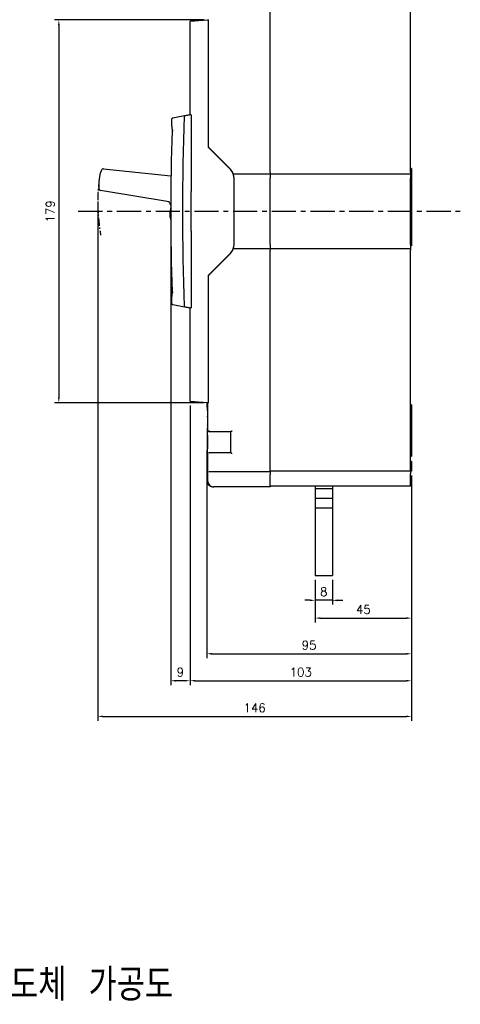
# Model space of a CAD drawing. Extents: x -2328 to 2710, y -907 to 1799.
# Tile 19 of 20: x -606 to -402, y 1004 to 1462. Entities that reach past the tile are written whole.
import ezdxf

# ---------------------------------------------------------------- set-up
doc = ezdxf.new("R2010")
doc.units = 0
doc.header["$LTSCALE"] = 3
doc.header["$MEASUREMENT"] = 0
doc.linetypes.add('CENTER', pattern=[2, 1.25, -0.25, 0.25, -0.25])
doc.layers.get('0').update_dxf_attribs({"linetype": 'CONTINUOUS'})
doc.layers.get('Defpoints').update_dxf_attribs({"linetype": 'CONTINUOUS'})
doc.layers.add('cen', color=1, linetype='CENTER')
doc.layers.add('di', color=3, linetype='CONTINUOUS')
doc.styles.add('KIM', font='ROMANS.shx', dxfattribs={"height": 5, "bigfont": 'GSG1.shx'})
doc.styles.get("Standard").update_dxf_attribs({"font": 'romans.shx', "height": 4, "bigfont": 'ghs.shx'})
doc.dimstyles.get("Standard").update_dxf_attribs({"dimtxt": 0.18, "dimasz": 0.18, "dimexe": 0.18, "dimexo": 0.0625, "dimgap": 0.09, "dimtad": 0, "dimtih": 1, "dimtoh": 1, "dimdec": 4, "dimzin": 0, "dimdsep": 46, "dimtxsty": 'Standard', "dimcen": 0.09, "dimadec": 0, "dimazin": 0, "dimtfac": 1, "dimtdec": 4, "dimtofl": 0, "dimtmove": 0, "dimatfit": 3, "dimfxl": 0, "dimtolj": 1, "dimtzin": 0, "dimarcsym": 0})
doc.dimstyles.new('STANDARD$0', dxfattribs={"dimtxt": 5, "dimasz": 5, "dimexe": 1, "dimexo": 2, "dimgap": 2, "dimtad": 1, "dimdec": 4, "dimzin": 12, "dimdsep": 46, "dimtxsty": 'KIM', "dimcen": -1, "dimdle": 0.1, "dimadec": 0, "dimazin": 0, "dimtfac": 1, "dimtdec": 4, "dimtmove": 0, "dimatfit": 3, "dimfxl": 0, "dimtolj": 1, "dimtzin": 0, "dimarcsym": 0})

# ---------------------------------------------------------------- blocks, each defined once
blk = doc.blocks.new('*D28')
at = {"layer": 'Defpoints', "color": 0}
for p in [(-519.42, 1256.41), (-424.2, 1252.18), (-424.2, 1167.24)]:
    blk.add_point(p, dxfattribs=at)
at = {"layer": 'di'}
for p, q in [((-519.42, 1254.41), (-519.42, 1165.24)), ((-424.2, 1250.18), (-424.2, 1165.24)), ((-517.02, 1167.24), (-426.6, 1167.24))]:
    blk.add_line(p, q, dxfattribs=at)
for points in [[(-517.02, 1167.64), (-517.02, 1166.84), (-519.42, 1167.24)], [(-426.6, 1167.64), (-426.6, 1166.84), (-424.2, 1167.24)]]:
    blk.add_solid(points, dxfattribs=at)
at = {"layer": 'di', "insert": (-471.81, 1171.24), "char_height": 4, "attachment_point": 5}
blk.add_mtext('\\A1;95', dxfattribs=at)
blk = doc.blocks.new('*D29')
at = {"layer": 'Defpoints', "color": 0}
for p in [(-527.2, 1284.87), (-424.2, 1252.18), (-424.2, 1154.7)]:
    blk.add_point(p, dxfattribs=at)
at = {"layer": 'di'}
for p, q in [((-527.2, 1282.87), (-527.2, 1152.7)), ((-424.2, 1250.18), (-424.2, 1152.7)), ((-524.8, 1154.7), (-426.6, 1154.7))]:
    blk.add_line(p, q, dxfattribs=at)
for points in [[(-524.8, 1155.1), (-524.8, 1154.3), (-527.2, 1154.7)], [(-426.6, 1155.1), (-426.6, 1154.3), (-424.2, 1154.7)]]:
    blk.add_solid(points, dxfattribs=at)
at = {"layer": 'di', "insert": (-475.7, 1158.7), "char_height": 4, "attachment_point": 5}
blk.add_mtext('\\A1;103', dxfattribs=at)
blk = doc.blocks.new('*D30')
at = {"layer": 'Defpoints', "color": 0}
for p in [(-570.09, 1379.29), (-424.2, 1252.18), (-424.2, 1138.09)]:
    blk.add_point(p, dxfattribs=at)
at = {"layer": 'di'}
for p, q in [((-570.09, 1377.29), (-570.09, 1136.09)), ((-424.2, 1250.18), (-424.2, 1136.09)), ((-567.69, 1138.09), (-426.6, 1138.09))]:
    blk.add_line(p, q, dxfattribs=at)
for points in [[(-567.69, 1138.49), (-567.69, 1137.69), (-570.09, 1138.09)], [(-426.6, 1138.49), (-426.6, 1137.69), (-424.2, 1138.09)]]:
    blk.add_solid(points, dxfattribs=at)
at = {"layer": 'di', "insert": (-497.14, 1142.09), "char_height": 4, "attachment_point": 5}
blk.add_mtext('\\A1;146', dxfattribs=at)
blk = doc.blocks.new('*D34')
at = {"layer": 'Defpoints', "color": 0}
for p in [(-536.2, 1371.18), (-527.2, 1284.87), (-536.2, 1154.7)]:
    blk.add_point(p, dxfattribs=at)
at = {"layer": 'di'}
for p, q in [((-536.2, 1369.18), (-536.2, 1152.7)), ((-527.2, 1282.87), (-527.2, 1152.7)), ((-529.6, 1154.7), (-533.8, 1154.7))]:
    blk.add_line(p, q, dxfattribs=at)
for points in [[(-533.8, 1155.1), (-533.8, 1154.3), (-536.2, 1154.7)], [(-529.6, 1155.1), (-529.6, 1154.3), (-527.2, 1154.7)]]:
    blk.add_solid(points, dxfattribs=at)
at = {"layer": 'di', "insert": (-531.7, 1158.7), "char_height": 4, "attachment_point": 5}
blk.add_mtext('\\A1;9', dxfattribs=at)
blk = doc.blocks.new('*D35')
at = {"layer": 'Defpoints', "color": 0}
for p in [(-424.2, 1252.18), (-469, 1203.68), (-424.2, 1183.85)]:
    blk.add_point(p, dxfattribs=at)
at = {"layer": 'di'}
for p, q in [((-424.2, 1250.18), (-424.2, 1181.85)), ((-469, 1201.68), (-469, 1181.85)), ((-466.6, 1183.85), (-426.6, 1183.85))]:
    blk.add_line(p, q, dxfattribs=at)
for points in [[(-466.6, 1184.25), (-466.6, 1183.45), (-469, 1183.85)], [(-426.6, 1184.25), (-426.6, 1183.45), (-424.2, 1183.85)]]:
    blk.add_solid(points, dxfattribs=at)
at = {"layer": 'di', "insert": (-446.6, 1187.85), "char_height": 4, "attachment_point": 5}
blk.add_mtext('\\A1;45', dxfattribs=at)
blk = doc.blocks.new('*D36')
at = {"layer": 'Defpoints', "color": 0}
for p in [(-469, 1203.68), (-461, 1203.68), (-469, 1192.12)]:
    blk.add_point(p, dxfattribs=at)
at = {"layer": 'di'}
for p, q in [((-469, 1201.68), (-469, 1190.12)), ((-461, 1201.68), (-461, 1190.12)), ((-471.4, 1192.12), (-473.8, 1192.12)), ((-461, 1192.12), (-469, 1192.12)), ((-458.6, 1192.12), (-456.2, 1192.12))]:
    blk.add_line(p, q, dxfattribs=at)
for points in [[(-471.4, 1192.52), (-471.4, 1191.72), (-469, 1192.12)], [(-458.6, 1192.52), (-458.6, 1191.72), (-461, 1192.12)]]:
    blk.add_solid(points, dxfattribs=at)
at = {"layer": 'di', "insert": (-465, 1196.12), "char_height": 4, "attachment_point": 5}
blk.add_mtext('\\A1;8', dxfattribs=at)
blk = doc.blocks.new('*D41')
at = {"layer": 'Defpoints', "color": 0}
for p in [(-518.7, 1462.28), (-588.21, 1284.08), (-518.7, 1284.08)]:
    blk.add_point(p, dxfattribs=at)
at = {"layer": 'di'}
for p, q in [((-520.7, 1462.28), (-590.21, 1462.28)), ((-588.21, 1459.88), (-588.21, 1286.48)), ((-520.7, 1284.08), (-590.21, 1284.08))]:
    blk.add_line(p, q, dxfattribs=at)
for points in [[(-588.61, 1459.88), (-587.81, 1459.88), (-588.21, 1462.28)], [(-588.61, 1286.48), (-587.81, 1286.48), (-588.21, 1284.08)]]:
    blk.add_solid(points, dxfattribs=at)
at = {"layer": 'di', "insert": (-592.21, 1373.18), "char_height": 4, "attachment_point": 5, "rotation": 90}
blk.add_mtext('\\A1;179', dxfattribs=at)

msp = doc.modelspace()

# ---------------------------------------------------------------- linework, layer by layer
for p, q in [((-489.898, 1391.184), (-489.898, 1493.984)), ((-424.698, 1391.184), (-424.698, 1493.684)), ((-523.215, 1462.018), (-518.698, 1462.284)), ((-518.698, 1462.283), (-518.698, 1462.484)), ((-518.698, 1462.284), (-518.698, 1461.984)), ((-518.698, 1461.984), (-518.698, 1402.984)), ((-527.198, 1418.184), (-527.198, 1461.501)), ((-535.698, 1412.786), (-535.698, 1416.266)), ((-535.198, 1416.773), (-529.744, 1417.735)), ((-508.748, 1393.034), (-518.698, 1402.984)), ((-508.836, 1393.322), (-518.248, 1402.734)), ((-567.396, 1393), (-536.06, 1389.751)), ((-507.148, 1390.684), (-489.898, 1390.684)), ((-489.898, 1391.184), (-489.898, 1390.684)), ((-489.898, 1390.684), (-489.898, 1388.684)), ((-489.898, 1390.684), (-424.698, 1390.684)), ((-489.898, 1357.684), (-489.898, 1388.684)), ((-424.198, 1393.184), (-424.698, 1393.184)), ((-424.698, 1391.184), (-424.698, 1390.684)), ((-424.698, 1390.684), (-424.698, 1388.684)), ((-424.698, 1357.684), (-424.698, 1388.684)), ((-424.198, 1393.184), (-424.198, 1357.184)), ((-506.698, 1358.284), (-506.698, 1388.085)), ((-537.827, 1377.763), (-568.762, 1382.944)), ((-526.662, 1363.918), (-526.662, 1382.451)), ((-536.195, 1375.379), (-536.615, 1372.29)), ((-536.494, 1370.334), (-536.19, 1369.188)), ((-489.898, 1357.684), (-489.898, 1355.684)), ((-424.698, 1357.684), (-424.698, 1355.684)), ((-424.198, 1357.184), (-424.698, 1357.184)), ((-518.698, 1343.384), (-508.748, 1353.334)), ((-518.248, 1343.634), (-508.836, 1353.046)), ((-489.898, 1355.684), (-507.148, 1355.684)), ((-489.898, 1355.684), (-489.898, 1355.184)), ((-424.698, 1355.684), (-489.898, 1355.684)), ((-489.898, 1252.384), (-489.898, 1355.184)), ((-424.698, 1355.684), (-424.698, 1355.184)), ((-424.698, 1252.684), (-424.698, 1355.184)), ((-518.698, 1343.384), (-518.698, 1284.385)), ((-535.698, 1330.102), (-535.698, 1333.582)), ((-529.744, 1328.633), (-535.198, 1329.595)), ((-527.198, 1284.867), (-527.198, 1328.184)), ((-518.698, 1284.084), (-523.215, 1284.35)), ((-519.423, 1283.884), (-519.423, 1283.088)), ((-519.056, 1283.884), (-519.423, 1283.884)), ((-519.056, 1283.884), (-519.056, 1277.371)), ((-518.745, 1283.884), (-519.056, 1283.884)), ((-518.745, 1283.884), (-518.698, 1283.884)), ((-518.698, 1284.385), (-518.698, 1284.084)), ((-518.698, 1283.884), (-518.698, 1284.085)), ((-424.198, 1283.082), (-424.698, 1283.082)), ((-424.198, 1283.082), (-424.198, 1278.184)), ((-424.198, 1278.184), (-424.698, 1278.184)), ((-424.198, 1278.184), (-424.198, 1276.184)), ((-424.198, 1276.184), (-424.198, 1261.184)), ((-519.056, 1273.997), (-519.056, 1270.732)), ((-518.248, 1270.484), (-518.541, 1270.484)), ((-508.198, 1270.484), (-518.248, 1270.484)), ((-508.198, 1260.884), (-508.198, 1270.484)), ((-519.423, 1260.439), (-519.423, 1252.384)), ((-519.056, 1260.613), (-519.056, 1247.884)), ((-519.042, 1260.421), (-519.052, 1260.613)), ((-518.541, 1260.884), (-518.248, 1260.884)), ((-518.248, 1260.884), (-508.198, 1260.884)), ((-424.198, 1261.184), (-424.198, 1259.184)), ((-424.698, 1259.184), (-424.198, 1259.184)), ((-424.198, 1256.684), (-424.698, 1256.684)), ((-424.198, 1256.684), (-424.198, 1252.184)), ((-518.248, 1251.884), (-518.407, 1251.884)), ((-489.898, 1251.884), (-518.248, 1251.884)), ((-489.898, 1252.384), (-489.898, 1251.884)), ((-424.698, 1252.184), (-489.898, 1252.184)), ((-489.898, 1251.884), (-489.898, 1250.743)), ((-424.698, 1252.684), (-424.698, 1252.184)), ((-424.698, 1252.184), (-424.698, 1251.043)), ((-424.198, 1252.184), (-424.698, 1252.184)), ((-489.898, 1245.455), (-489.898, 1250.743)), ((-424.698, 1245.755), (-424.698, 1251.043)), ((-516.056, 1244.884), (-516.34, 1244.884)), ((-515.95, 1244.884), (-516.056, 1244.884)), ((-489.898, 1244.884), (-515.95, 1244.884)), ((-489.898, 1245.455), (-489.898, 1244.884)), ((-424.698, 1245.184), (-489.898, 1245.184)), ((-468.998, 1245.184), (-468.998, 1203.684)), ((-468.998, 1244.184), (-460.998, 1244.184)), ((-460.998, 1245.184), (-460.998, 1203.684)), ((-424.698, 1245.755), (-424.698, 1245.184)), ((-468.998, 1239.684), (-460.998, 1239.684)), ((-468.998, 1235.184), (-460.998, 1235.184)), ((-468.998, 1203.684), (-460.998, 1203.684))]:
    msp.add_line(p, q)
at = {"flags": 128}
for points in [[(-526.915, 1461.801), (-526.859, 1461.804), (-526.692, 1461.814), (-526.419, 1461.83), (-526.05, 1461.852), (-525.593, 1461.878), (-525.065, 1461.909), (-524.481, 1461.944), (-523.858, 1461.981), (-523.215, 1462.018)], [(-535.284, 1416.758), (-535.256, 1416.763), (-535.227, 1416.768), (-535.198, 1416.773)], [(-518.248, 1402.734), (-518.34, 1402.827), (-518.43, 1402.916), (-518.513, 1403), (-518.587, 1403.074), (-518.649, 1403.136), (-518.698, 1403.184)], [(-518.698, 1343.184), (-518.649, 1343.232), (-518.587, 1343.295), (-518.513, 1343.368), (-518.43, 1343.452), (-518.34, 1343.541), (-518.248, 1343.634)], [(-535.198, 1329.595), (-535.227, 1329.6), (-535.256, 1329.605), (-535.284, 1329.61)], [(-523.215, 1284.35), (-523.858, 1284.388), (-524.481, 1284.424), (-525.065, 1284.459), (-525.593, 1284.49), (-526.05, 1284.517), (-526.419, 1284.538), (-526.692, 1284.554), (-526.859, 1284.564), (-526.915, 1284.567)], [(-518.248, 1270.984), (-518.339, 1270.893), (-518.427, 1270.805), (-518.509, 1270.723), (-518.582, 1270.649)], [(-507.698, 1270.984), (-507.795, 1270.886), (-507.889, 1270.793), (-507.975, 1270.706), (-508.051, 1270.63), (-508.113, 1270.568), (-508.159, 1270.522), (-508.188, 1270.494), (-508.198, 1270.484)], [(-507.698, 1260.384), (-507.784, 1260.471), (-507.869, 1260.555), (-507.948, 1260.634), (-508.019, 1260.705), (-508.081, 1260.767), (-508.131, 1260.817), (-508.167, 1260.854), (-508.19, 1260.876), (-508.198, 1260.884)]]:
    msp.add_lwpolyline(points, dxfattribs=at)
for centre, radius, start, end in [((-526.898, 1461.501), 0.3, 93.36646, 180), ((-535.198, 1416.266), 0.5, 100, 180), ((669.302, 1373.184), 1200, 177.885004, 182.114996), ((-529.58, 1417.459), 0.3, 100, 177.885), ((-525.698, 1412.786), 10, 180, 191.66116), ((463.802, 1373.184), 1000, 177.846284, 182.153716), ((-513.998, 1388.16), 7.3, 24.4698, 45), ((-549.659, 1385.468), 20, 159.87446, 184.63991), ((-567.499, 1392.005), 1, 84.0802, 159.87446), ((-513.698, 1388.085), 7, 0, 45), ((-568.597, 1383.931), 1, 184.63991, 260.49217), ((-538.158, 1375.791), 2, 10.8179, 80.49217), ((-531.661, 1371.616), 5, 172.25834, 194.85834), ((-513.698, 1358.284), 7, 315, 0), ((-513.998, 1358.208), 7.3, 315, 335.5302), ((-525.698, 1333.582), 10, 168.33884, 180), ((-535.198, 1330.102), 0.5, 180, 260), ((-529.58, 1328.909), 0.3, 182.115, 260), ((-526.898, 1284.867), 0.3, 180, 266.63354), ((-518.923, 1252.384), 0.5, 180, 212.3875), ((-516.056, 1247.884), 3, 180, 270)]:
    msp.add_arc(centre, radius, start, end)
msp.add_ellipse((-459.423, 1223.849), major_axis=(0, 416.5), ratio=0.1440576, start_param=1.5063498, end_param=1.5130559)
for points, knots in [([(-529.632, 1417.755), (-529.593, 1417.762), (-529.513, 1417.776), (-528.891, 1417.885), (-527.997, 1418.043), (-527.244, 1418.176), (-526.875, 1418.241)], [0, 0, 0, 0, 0.2513747, 0.5026636, 0.7564235, 1, 1, 1, 1]), ([(-526.875, 1418.241), (-526.855, 1418.24), (-526.819, 1418.238), (-526.769, 1418.188), (-526.734, 1418.121), (-526.716, 1418.047), (-526.714, 1417.997), (-526.713, 1417.978)], [0, 0, 0, 0, 0.2994204, 0.5263949, 0.7070068, 0.8887843, 1, 1, 1, 1]), ([(-526.713, 1417.978), (-526.703, 1415.409), (-526.654, 1403.566), (-526.658, 1391.724), (-526.662, 1382.451)], [0, 0, 0, 0, 0.216992, 1, 1, 1, 1]), ([(-535.491, 1410.765), (-535.486, 1410.765), (-535.475, 1410.766), (-535.389, 1410.773), (-535.263, 1410.784), (-535.124, 1410.796), (-535.03, 1410.804), (-534.992, 1410.807), (-534.989, 1410.807)], [0, 0, 0, 0, 0.2127018, 0.4253851, 0.6387474, 0.8535852, 0.9884816, 1, 1, 1, 1]), ([(-507.148, 1390.684), (-507.149, 1390.689), (-507.153, 1390.699), (-507.182, 1390.777), (-507.227, 1390.892), (-507.286, 1391.034), (-507.331, 1391.135), (-507.353, 1391.184)], [0, 0, 0, 0, 0.1960335, 0.391911, 0.5922081, 0.8042888, 1, 1, 1, 1]), ([(-506.716, 1388.684), (-506.739, 1388.907), (-506.783, 1389.352), (-506.913, 1389.945), (-507.046, 1390.401), (-507.135, 1390.649), (-507.144, 1390.674), (-507.148, 1390.684)], [0, 0, 0, 0, 0.2114814, 0.4227149, 0.6401401, 0.8596405, 1, 1, 1, 1]), ([(-526.662, 1363.918), (-526.661, 1361.251), (-526.66, 1349.408), (-526.69, 1337.566), (-526.713, 1328.39)], [0, 0, 0, 0, 0.2251735, 1, 1, 1, 1]), ([(-507.148, 1355.684), (-507.14, 1355.705), (-507.124, 1355.746), (-507.014, 1356.066), (-506.882, 1356.547), (-506.769, 1357.119), (-506.732, 1357.517), (-506.716, 1357.684)], [0, 0, 0, 0, 0.2047563, 0.4092229, 0.6212101, 0.8412637, 1, 1, 1, 1]), ([(-507.353, 1355.184), (-507.327, 1355.244), (-507.274, 1355.363), (-507.209, 1355.521), (-507.167, 1355.633), (-507.149, 1355.679), (-507.148, 1355.683), (-507.148, 1355.684)], [0, 0, 0, 0, 0.2386381, 0.4778201, 0.7023301, 0.9098752, 1, 1, 1, 1]), ([(-535.491, 1335.603), (-535.486, 1335.603), (-535.475, 1335.602), (-535.389, 1335.595), (-535.263, 1335.584), (-535.124, 1335.573), (-535.03, 1335.565), (-534.992, 1335.561), (-534.989, 1335.561)], [0, 0, 0, 0, 0.2127017, 0.42538526, 0.63874748, 0.85358523, 0.98848077, 1, 1, 1, 1]), ([(-526.875, 1328.127), (-527.244, 1328.192), (-527.997, 1328.325), (-528.891, 1328.483), (-529.513, 1328.592), (-529.593, 1328.606), (-529.632, 1328.613)], [0, 0, 0, 0, 0.2435761, 0.4973361, 0.7486251, 1, 1, 1, 1]), ([(-526.713, 1328.39), (-526.715, 1328.363), (-526.717, 1328.311), (-526.737, 1328.242), (-526.769, 1328.18), (-526.818, 1328.13), (-526.855, 1328.128), (-526.875, 1328.127)], [0, 0, 0, 0, 0.1543866, 0.3086003, 0.466366, 0.6970709, 1, 1, 1, 1]), ([(-519.411, 1283.088), (-519.413, 1283.1), (-519.417, 1283.131), (-519.32, 1282.319), (-519.185, 1280.798), (-519.076, 1279.417), (-519.057, 1278.59), (-519.056, 1278.537)], [0, 0, 0, 0, 0.1591502, 0.4326313, 0.7065881, 0.9812634, 1, 1, 1, 1]), ([(-518.95, 1275.684), (-518.952, 1275.397), (-518.956, 1274.823), (-518.984, 1274.089), (-519.017, 1273.607), (-519.043, 1273.43), (-519.056, 1273.606), (-519.057, 1274.088), (-519.052, 1274.823), (-519.049, 1275.686), (-519.052, 1276.548), (-519.057, 1277.28), (-519.056, 1277.762), (-519.043, 1277.938), (-519.017, 1277.761), (-518.984, 1277.278), (-518.956, 1276.545), (-518.952, 1275.971), (-518.95, 1275.684)], [0, 0, 0, 0, 0.06225009, 0.12466459, 0.18728723, 0.25002225, 0.31271834, 0.37525776, 0.43773411, 0.50015115, 0.56240586, 0.62474344, 0.68732298, 0.75006328, 0.81281547, 0.8754149, 0.93777922, 1, 1, 1, 1]), ([(-519.274, 1270.577), (-519.279, 1270.501), (-519.291, 1270.35), (-519.3, 1270.032), (-519.302, 1269.694), (-519.297, 1269.374), (-519.289, 1269.205), (-519.285, 1269.127)], [0, 0, 0, 0, 0.2065838, 0.4126519, 0.6181649, 0.8236106, 1, 1, 1, 1]), ([(-519.056, 1273.847), (-519.087, 1273.198), (-519.149, 1271.92), (-519.232, 1271.02), (-519.274, 1270.577)], [0, 0, 0, 0, 0.5082935, 1, 1, 1, 1]), ([(-519.055, 1260.681), (-519.046, 1260.932), (-519.03, 1261.433), (-518.97, 1262.814), (-518.926, 1264.481), (-518.919, 1266.295), (-518.953, 1268.035), (-519.01, 1269.513), (-519.055, 1270.55), (-519.061, 1270.939), (-519.047, 1270.968), (-519.045, 1270.972)], [0, 0, 0, 0, 0.12194208, 0.24375827, 0.36553377, 0.48703608, 0.60840372, 0.73014743, 0.85245106, 0.97489157, 1, 1, 1, 1]), ([(-518.582, 1270.649), (-518.626, 1270.703), (-518.71, 1270.807), (-518.739, 1270.926), (-518.745, 1270.983), (-518.745, 1270.984)], [0, 0, 0, 0, 0.5110342, 0.9909586, 1, 1, 1, 1]), ([(-518.248, 1270.484), (-518.249, 1270.484), (-518.297, 1270.484), (-518.4, 1270.503), (-518.513, 1270.57), (-518.569, 1270.635), (-518.582, 1270.649)], [0, 0, 0, 0, 0.0083715, 0.4041014, 0.8638353, 1, 1, 1, 1]), ([(-519.285, 1269.127), (-519.259, 1268.637), (-519.208, 1267.657), (-519.175, 1265.858), (-519.198, 1264.07), (-519.267, 1262.453), (-519.351, 1261.219), (-519.414, 1260.478), (-519.417, 1260.451), (-519.418, 1260.439)], [0, 0, 0, 0, 0.147867, 0.2954715, 0.4426655, 0.5900084, 0.7382266, 0.8871281, 1, 1, 1, 1]), ([(-519.353, 1252.248), (-519.352, 1252.246), (-519.351, 1252.238), (-519.34, 1252.15), (-519.324, 1251.945), (-519.307, 1251.572), (-519.297, 1251.114), (-519.299, 1250.808), (-519.3, 1250.679)], [0, 0, 0, 0, 0.0600707, 0.172021, 0.3471473, 0.5748379, 0.8205859, 1, 1, 1, 1]), ([(-519.323, 1247.884), (-519.308, 1247.648), (-519.272, 1247.079), (-518.903, 1246.234), (-518.23, 1245.488), (-517.341, 1244.981), (-516.673, 1244.916), (-516.34, 1244.884)], [0, 0, 0, 0, 0.151557, 0.364372, 0.5761177, 0.7880721, 1, 1, 1, 1])]:
    msp.add_open_spline(points, degree=3, knots=knots)
at = {"layer": 'cen', "ltscale": 3}
msp.add_line((-579.173, 1373.184), (-401.515, 1373.184), dxfattribs=at)
at = {"layer": 'cen'}
msp.add_arc((-479.798, 1377.484), 90.312, 173.20975, 189.80227, dxfattribs=at)

# ---------------------------------------------------------------- texts
at = {"layer": 'di', "insert": (-637.115, 1020.681), "char_height": 15, "width": 163.85897, "attachment_point": 1}
msp.add_mtext('{\\Fromans,hgs|c129;접속도체 가공도}', dxfattribs=at)

# ---------------------------------------------------------------- dimensions: what is measured, and where the dimension line sits
at = {"layer": 'di'}
dim = msp.add_linear_dim(base=(-588.21, 1284.085), p1=(-518.698, 1462.283), p2=(-518.698, 1284.085), angle=90, text='179', dimstyle='STANDARD$0', override={"dimtxt": 4, "dimasz": 2.4, "dimexe": 2, "dimdec": 2, "dimzin": 8, "dimtxsty": 'Standard', "dimcen": 0, "dimdle": 0, "dimclrd": 256, "dimclre": 256, "dimclrt": 256, "dimadec": 2, "dimazin": 2, "dimtfac": 0.6, "dimtdec": 2, "dimtzin": 8, "dimlwd": 65535, "dimlwe": 65535}, dxfattribs=at)
dim.commit()
dim.dimension.update_dxf_attribs({"geometry": '*D41', "text_midpoint": (-592.21, 1373.184)})
for base, p1, text, dimstyle, override, picture, middle in [((-424.198, 1138.094), (-570.092, 1379.289), '146', 'Standard', {"dimtxt": 4, "dimasz": 2.4, "dimexe": 2, "dimexo": 2, "dimgap": 2, "dimtad": 1, "dimtih": 0, "dimtoh": 0, "dimdec": 2, "dimzin": 8, "dimcen": 0, "dimclrd": 256, "dimclre": 256, "dimclrt": 256, "dimadec": 2, "dimazin": 2, "dimtfac": 0.6, "dimtdec": 2, "dimtofl": 1, "dimtzin": 8, "dimlwd": 65535, "dimlwe": 65535}, '*D30', (-497.145, 1138.094)), ((-424.198, 1167.239), (-519.423, 1256.411), '95', 'STANDARD$0', {"dimtxt": 4, "dimasz": 2.4, "dimexe": 2, "dimdec": 2, "dimzin": 8, "dimtxsty": 'Standard', "dimcen": 0, "dimdle": 0, "dimclrd": 256, "dimclre": 256, "dimclrt": 256, "dimadec": 2, "dimazin": 2, "dimtfac": 0.6, "dimtdec": 2, "dimtzin": 8, "dimlwd": 65535, "dimlwe": 65535}, '*D28', (-471.81, 1167.239))]:
    dim = msp.add_linear_dim(base=base, p1=p1, p2=(-424.198, 1252.184), text=text, dimstyle=dimstyle, override=override, dxfattribs=at)
    dim.commit()
    dim.dimension.update_dxf_attribs({"geometry": picture, "text_midpoint": middle, "dimtype": 160})
for base, p1, p2, picture, middle in [((-536.198, 1154.7), (-527.198, 1284.867), (-536.198, 1371.184), '*D34', (-531.698, 1158.7)), ((-468.998, 1192.117), (-460.998, 1203.684), (-468.998, 1203.684), '*D36', (-464.998, 1196.117))]:
    dim = msp.add_linear_dim(base=base, p1=p1, p2=p2, dimstyle='STANDARD$0', override={"dimtxt": 4, "dimasz": 2.4, "dimexe": 2, "dimdec": 2, "dimzin": 8, "dimtxsty": 'Standard', "dimcen": 0, "dimdle": 0, "dimclrd": 256, "dimclre": 256, "dimclrt": 256, "dimadec": 2, "dimazin": 2, "dimtfac": 0.6, "dimtdec": 2, "dimtzin": 8, "dimlwd": 65535, "dimlwe": 65535}, dxfattribs=at)
    dim.commit()
    dim.dimension.update_dxf_attribs({"geometry": picture, "text_midpoint": middle})
dim = msp.add_linear_dim(base=(-424.198, 1154.7), p1=(-527.198, 1284.867), p2=(-424.198, 1252.184), dimstyle='STANDARD$0', override={"dimtxt": 4, "dimasz": 2.4, "dimexe": 2, "dimdec": 2, "dimzin": 8, "dimtxsty": 'Standard', "dimcen": 0, "dimdle": 0, "dimclrd": 256, "dimclre": 256, "dimclrt": 256, "dimadec": 2, "dimazin": 2, "dimtfac": 0.6, "dimtdec": 2, "dimtzin": 8, "dimlwd": 65535, "dimlwe": 65535}, dxfattribs=at)
dim.commit()
dim.dimension.update_dxf_attribs({"geometry": '*D29', "text_midpoint": (-475.698, 1154.7), "dimtype": 160})
dim = msp.add_linear_dim(base=(-424.198, 1183.845), p1=(-468.998, 1203.684), p2=(-424.198, 1252.184), text='45', dimstyle='STANDARD$0', override={"dimtxt": 4, "dimasz": 2.4, "dimexe": 2, "dimdec": 2, "dimzin": 8, "dimtxsty": 'Standard', "dimcen": 0, "dimdle": 0, "dimclrd": 256, "dimclre": 256, "dimclrt": 256, "dimadec": 2, "dimazin": 2, "dimtfac": 0.6, "dimtdec": 2, "dimtzin": 8, "dimlwd": 65535, "dimlwe": 65535}, dxfattribs=at)
dim.commit()
dim.dimension.update_dxf_attribs({"geometry": '*D35', "text_midpoint": (-446.598, 1187.845)})

doc.saveas('drawing.dxf')
